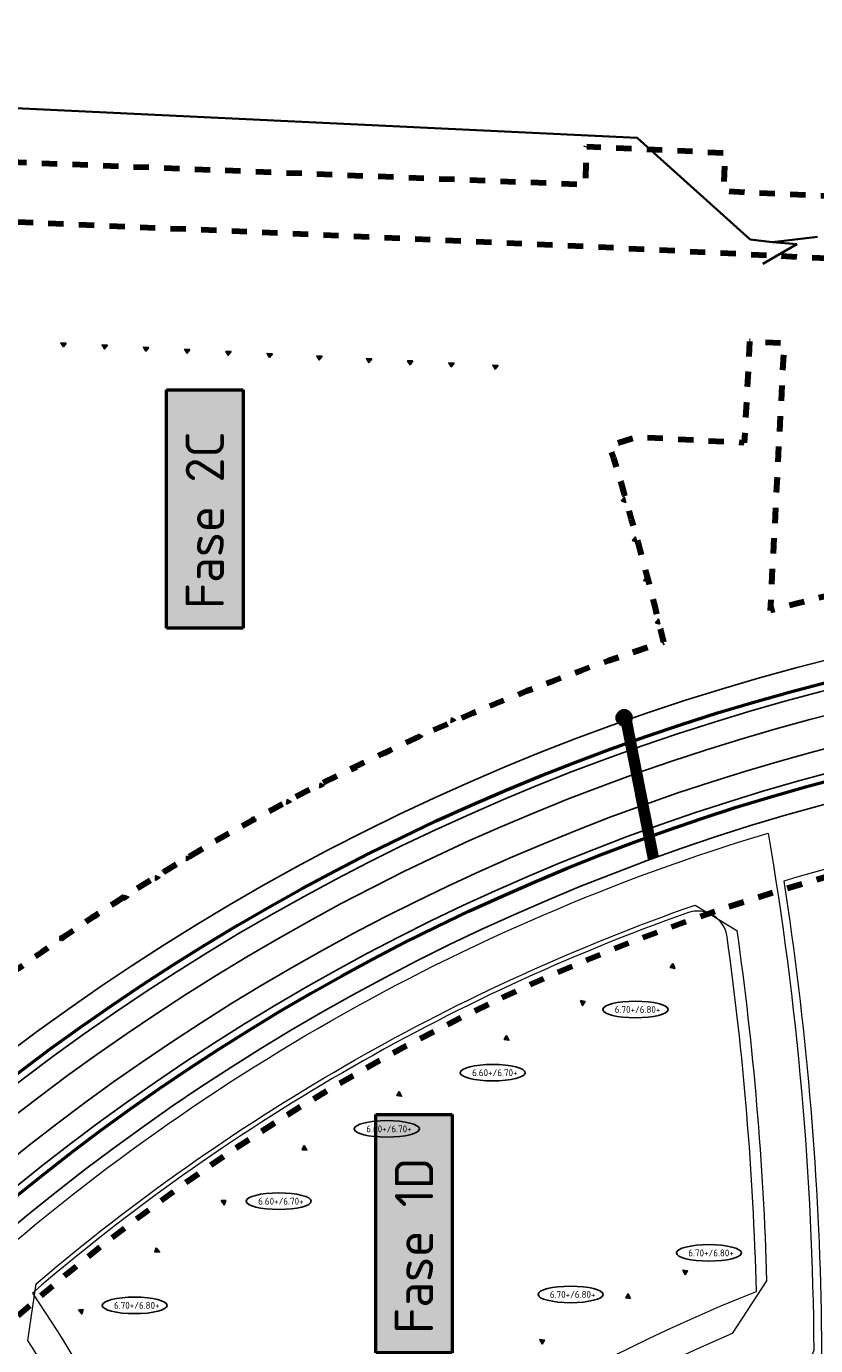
# Model space of a CAD drawing. Extents: x 168028 to 170416, y 448671 to 449636.
# Tile 24 of 32: x 168534 to 168637, y 449424 to 449597. Entities that reach past the tile are written whole.
import ezdxf
from ezdxf.enums import TextEntityAlignment as Align
from ezdxf.lldxf.tags import DXFTag

# ---------------------------------------------------------------- set-up
doc = ezdxf.new("R2010")
doc.units = 0
doc.linetypes.add('XX-FASEGRENS', pattern=[4, 2, -2])
doc.layers.get('0').update_dxf_attribs({"lineweight": 0})
for name, color, linetype, lineweight, true_color in [('B-OI-RI-DRUK-G', 6, 'RI-PERS', 18, 0xff00ff), ('N-GV-GR-BOOM_KNELPUNT-G', 7, 'Continuous', 35, 0xff8000), ('N-OI-KL-ZINKER-G', 7, 'Continuous', 35, 0xffca80), ('N01-WE-KG-KADASTRAAL-O', 150, 'Continuous', 18, 0x007fff), ('RD_ROUTE', 6, 'RI-PERS', 35, 0xff00ff), ('X-XX-AL-FASEGRENS-G', 7, 'XX-FASEGRENS', 100, 0x0d33f2)]:
    doc.layers.add(name, color=color, linetype=linetype, lineweight=lineweight, true_color=true_color)
for name, color, linetype, lineweight in [('N-CO-GC-DAMWAND-G', 60, 'OB-BESCHOEIING', 50), ('N-RO-OG-TOPOGRAFIE_BEBOUWING_ENTREE-S', 7, 'Continuous', 25), ('N-WA-GW-GRONDWERKLIJN-G', 90, 'Continuous', 25), ('N-WE-VH-KANTVERHARDING-G', 210, 'Continuous', 18), ('N-XX-AL-PEILMAAT_VLOERPEIL-S', 7, 'Continuous', 25), ('X-XX-AL-FASE-T50', 130, 'Continuous', 50)]:
    doc.layers.add(name, color=color, linetype=linetype, lineweight=lineweight)
doc.styles.add('NLCS-ISO', font='NLCS-ISO.ttf')
doc.styles.add('NLCS-ISO-ANNOTATIEF-T50', font='NLCS-ISO.ttf', dxfattribs={"height": 5})
doc.styles.get("Standard").update_dxf_attribs({"font": 'iso.shx'})
doc.linetypes.add('OB-BESCHOEIING', pattern='A,30,-5,[1,NLCS.SHX,S=1,R=0,X=0,Y=0],-5', length=40)
tags = doc.linetypes.add('RI-PERS', pattern='A,7,-2,["P",Standard,S=1.8,R=0,X=-0.5,Y=-0.9],-2,7,-2,[102,NLCS.SHX,S=1,R=180,X=0,Y=0],-2', length=22).pattern_tags.tags
tags[6] = DXFTag(74, 10)

# ---------------------------------------------------------------- blocks, each defined once
blk = doc.blocks.new('*U194')
blk.add_hatch(color=256).paths.add_polyline_path([(-0.5, -2.65), (-0.5, -3.35), (0, -3)])
blk.add_lwpolyline([(-0.5, -2.65), (-0.5, -3.35), (0, -3)], close=True)
blk = doc.blocks.new('B-RIOLERING_AANGELEVERD GEMEENTE')
at = {"layer": 'RD_ROUTE', "flags": 128}
for points in [[(168631.746, 449568.674), (168628.826, 449569.027), (168614.046, 449582.325), (168308.932, 449596.882)], [(168630.492, 449565.846), (168634.919, 449568.391), (168631.746, 449568.674)], [(168631.746, 449568.674), (168637.63, 449569.39)]]:
    blk.add_lwpolyline(points, dxfattribs=at)

msp = doc.modelspace()

# ---------------------------------------------------------------- hatches: boundary and pattern name
at = {"layer": 'N-GV-GR-BOOM_KNELPUNT-G'}
h = msp.add_hatch(color=256, dxfattribs=at)
h.dxf.hatch_style = 1
edge = h.paths.add_edge_path()
edge.add_arc((168612.342, 449506.494), 1, 0, 360)
at = {"layer": 'N-RO-OG-TOPOGRAFIE_BEBOUWING_ENTREE-S'}
for points in [[(168618.699, 449474.366), (168618.959, 449473.716), (168618.365, 449473.855)], [(168606.634, 449469.525), (168606.894, 449468.875), (168607.228, 449469.386)], [(168596.965, 449464.973), (168597.273, 449464.344), (168596.67, 449464.439)], [(168582.924, 449457.64), (168583.232, 449457.011), (168582.629, 449457.105)], [(168570.48, 449450.559), (168570.866, 449449.975), (168570.256, 449449.991)], [(168559.64, 449443.383), (168560.026, 449442.8), (168560.25, 449443.367)], [(168551.146, 449437.203), (168551.583, 449436.656), (168550.973, 449436.617)], [(168620.314, 449433.656), (168620.039, 449434.3), (168620.636, 449434.174)], [(168613.186, 449430.565), (168612.865, 449431.187), (168612.581, 449430.647)], [(168540.984, 449429.096), (168541.42, 449428.549), (168541.593, 449429.134)], [(168601.631, 449424.608), (168601.31, 449425.23), (168601.915, 449425.148)]]:
    msp.add_hatch(color=256, dxfattribs=at).paths.add_polyline_path(points)

# ---------------------------------------------------------------- linework, layer by layer
at = {"layer": 'N-CO-GC-DAMWAND-G', "flags": 128}
for points in [[(168442.174, 449344.807, -0.2758719), (168688.366, 449519.308)], [(168453.655, 449339.862, -0.2741391), (168687.648, 449506.708)]]:
    msp.add_lwpolyline(points, format="xyb", dxfattribs=at)
at = {"layer": 'N-GV-GR-BOOM_KNELPUNT-G'}
msp.add_circle((168612.342, 449506.494), 1, dxfattribs=at)
at = {"layer": 'N-OI-KL-ZINKER-G', "const_width": 1.5, "flags": 128}
msp.add_lwpolyline([(168612.61, 449506.162), (168616.174, 449488.107)], dxfattribs=at)
at = {"layer": 'N-RO-OG-TOPOGRAFIE_BEBOUWING_ENTREE-S'}
for points in [[(168618.699, 449474.366), (168618.959, 449473.716), (168618.365, 449473.855)], [(168606.634, 449469.525), (168606.894, 449468.875), (168607.228, 449469.386)], [(168596.965, 449464.973), (168597.273, 449464.344), (168596.67, 449464.439)], [(168582.924, 449457.64), (168583.232, 449457.011), (168582.629, 449457.105)], [(168570.48, 449450.559), (168570.866, 449449.975), (168570.256, 449449.991)], [(168559.64, 449443.383), (168560.026, 449442.8), (168560.25, 449443.367)], [(168551.146, 449437.203), (168551.583, 449436.656), (168550.973, 449436.617)], [(168620.314, 449433.656), (168620.039, 449434.3), (168620.636, 449434.174)], [(168613.186, 449430.565), (168612.865, 449431.187), (168612.581, 449430.647)], [(168540.984, 449429.096), (168541.42, 449428.549), (168541.593, 449429.134)], [(168601.631, 449424.608), (168601.31, 449425.23), (168601.915, 449425.148)]]:
    msp.add_lwpolyline(points, close=True, dxfattribs=at)
at = {"layer": 'N-WA-GW-GRONDWERKLIJN-G', "flags": 128}
for points in [[(168438.723, 449344.028, -0.2800346), (168690.623, 449522.333)], [(168443.666, 449345.7, -0.2731449), (168686.894, 449518.185)], [(168447.751, 449347.082, -0.2673216), (168683.803, 449514.745, -0.2673216)], [(168451.6, 449345.4, -0.2666667), (168683.584, 449510.505, -0.2666667)], [(168453.312, 449341.549, -0.271589), (168686.288, 449507.594)], [(168455.424, 449336.794, -0.2778285), (168689.616, 449504.009)]]:
    msp.add_lwpolyline(points, format="xyb", dxfattribs=at)
at = {"layer": 'N-WE-VH-KANTVERHARDING-G', "flags": 128}
msp.add_lwpolyline([(168471.321, 449577.232, 0.064803), (168479.576, 449521.231), (168484.151, 449506.949, 0.0719111), (168513.562, 449451.513, 0.1121149), (168435.535, 449343.956), (168438.418, 449337.381), (168450.012, 449333.165), (168456.636, 449336.07, -0.1078754), (168523.697, 449430.104, -0.1131659), (168631.166, 449491.426, -0.0407364), (168637.141, 449423.792), (168636.746, 449422.873, -0.0529784), (168627.83, 449335.209, 0.0550023), (168567.963, 449324.863, 0.0117086), (168555.589, 449320.975, -0.1011871), (168446.279, 449307.11)], format="xyb", dxfattribs=at)
msp.add_lwpolyline([(168560.833, 449382.677), (168555.478, 449383.841, 0.0484653), (168534.35, 449425.099), (168535.435, 449432.496), (168536.896, 449433.725, -0.0907543), (168621.623, 449482.007), (168627.088, 449478.67, -0.0279456), (168630.979, 449432.886), (168626.468, 449425.987, 0.0912123)], format="xyb", close=True, dxfattribs=at)
at = {"layer": 'N-XX-AL-PEILMAAT_VLOERPEIL-S', "color": 7, "linetype": 'ByBlock'}
for centre in [(168613.825, 449468.358), (168595.159, 449460.093), (168581.31, 449452.748), (168567.178, 449443.297), (168623.436, 449436.537), (168548.332, 449429.674), (168605.339, 449431.101)]:
    msp.add_ellipse(centre, major_axis=(4.255, 0), ratio=0.2541392, dxfattribs=at)
at = {"layer": 'N01-WE-KG-KADASTRAAL-O', "flags": 128}
for points in [[(168689.162, 449495.746, 0.0527217), (168633.226, 449485.135, -0.0336893), (168638.094, 449429.027, -0.0173474), (168637.644, 449400.006), (168683.718, 449397.044, 0.0000871)], [(168625.808, 449477.867, 0.4742871), (168620.645, 449481.003, 0.0922618), (168534.957, 449431.287, -0.0497276), (168557.736, 449388.663, 0.523178), (168560.785, 449387.996, -0.092848), (168629.639, 449431.505, 0.0283302)]]:
    msp.add_lwpolyline(points, format="xyb", close=True, dxfattribs=at)
at = {"layer": 'X-XX-AL-FASEGRENS-G', "flags": 128}
msp.add_lwpolyline([(168305.364, 448776.657, -0.0264161), (168313.862, 448832.674, 0.4993136), (168313.861, 448832.675, 0.0168903), (168287.5, 448829.711, 0.0020711), (168287.919, 448826.297), (168270.411, 448825.335), (168270.082, 448831.326), (168281.205, 448831.937, -0.0064762), (168280.136, 448842.795, -0.1019899), (168450.928, 448834.955, 0.0537532), (168462.076, 448920.461, 0.0112173), (168462.072, 448938.505, 0.0492565), (168452.526, 449016.978, 0.0127235), (168447.562, 449036.834, 0.0303567), (168423.45, 449106.983, -0.0612254), (168403.214, 449180.248, -0.2437818), (168496.415, 449451.414, -0.0059834), (168500.732, 449455.432, 0.0265293), (168500.305, 449456.165, -0.1387697), (168463.14, 449574.342), (168420.204, 449576.187), (168413.795, 449577.83), (168374.35, 449581.95), (168348.51, 449582.95), (168319.591, 449584.069), (168301.202, 449583.856), (168287.552, 449585.915), (168286.307, 449586.028), (168280.429, 449586.265), (168280.749, 449589.77), (168324.681, 449587.644), (168348.661, 449586.667), (168363.649, 449586.056), (168378.637, 449585.445), (168457.334, 449582.176), (168457.766, 449588.387), (168480.158, 449587.509), (168479.911, 449581.212), (168607.31, 449576.22), (168607.444, 449581.185), (168625.545, 449580.352), (168625.315, 449575.356), (168695.816, 449572.111), (168695.724, 449568.535), (168695.392, 449562.606), (168676.568, 449227.174), (168665.298, 449021.674), (168664.252, 449001.887), (168664.291, 448984.781), (168666.159, 448951.552), (168669.931, 448931.076), (168675.698, 448910.662), (168681.684, 448894.271), (168689.941, 448876.057), (168714.338, 448831.102), (168728.219, 448787.516), (168732.245, 448760.066), (168733.122, 448750.601), (168732.786, 448737.253), (168735.071, 448735.844), (168735.236, 448735.313), (168741.261, 448731.852), (168741.393, 448731.251), (168741.621, 448730.568), (168742.04, 448729.789), (168742.674, 448728.888), (168743.139, 448728.417), (168742.832, 448720.298), (168742.01, 448719.285), (168741.155, 448717.73), (168740.509, 448692.888), (168734.966, 448692.888), (168735.224, 448710.412), (168735.244, 448716.122, 0.2163546), (168733.852, 448719.389, 0.0651182), (168728.265, 448723.309), (168726.927, 448729.38), (168724.68, 448732.931), (168482.729, 448758.18), (168480.703, 448738.631), (168470.223, 448739.411), (168470.461, 448744.858), (168471.703, 448759.33), (168319.48, 448775.144), (168316.971, 448750.602), (168311.005, 448751.129), (168313.561, 448775.775)], format="xyb", close=True, dxfattribs=at)
for points in [[(168512.237, 449457.251, -0.1444635), (168473.654, 449573.89), (168607.359, 449568.145), (168692.982, 449563.88), (168691.11, 449530.485)], [(168691.11, 449530.485, 0.0496367), (168631.485, 449520.518), (168633.291, 449555.439), (168628.747, 449555.674), (168628.062, 449542.432), (168614.006, 449543.159), (168610.442, 449542.064, -0.0162946), (168617.497, 449516.364, 0.0998663), (168512.237, 449457.251)], [(168485.017, 449057.468, 0.0280138), (168462.731, 449121.389, -0.5128273), (168691.594, 449494.932, -0.5128273)]]:
    msp.add_lwpolyline(points, format="xyb", dxfattribs=at)

# ---------------------------------------------------------------- block references
at = {"layer": 'B-OI-RI-DRUK-G'}
msp.add_blockref('B-RIOLERING_AANGELEVERD GEMEENTE', (0, 0), dxfattribs=at)
at = {"layer": 'N-RO-OG-TOPOGRAFIE_BEBOUWING_ENTREE-S'}
for p, rotation in [((168542.003, 449554.839), 267.0470765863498), ((168547.396, 449554.561), 267.0470765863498), ((168552.788, 449554.283), 267.0470765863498), ((168558.181, 449554.005), 267.0470765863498), ((168563.574, 449553.727), 267.0470765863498), ((168568.967, 449553.449), 267.0470765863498), ((168575.458, 449553.114), 267.0470765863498), ((168581.95, 449552.779), 267.0470765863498), ((168587.343, 449552.501), 267.0470765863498), ((168592.735, 449552.223), 267.0470765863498), ((168598.478, 449551.926), 267.0470765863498), ((168612.796, 449531.969), 195.6307100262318), ((168614.251, 449526.769), 195.6307100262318), ((168615.706, 449521.569), 195.6307100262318), ((168617.255, 449516.031), 195.6307100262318), ((168587.082, 449505.133), 116.4218096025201), ((168582.783, 449502.998), 116.4218096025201), ((168578.484, 449500.862), 116.4218096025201), ((168574.186, 449498.726), 116.4218096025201), ((168569.887, 449496.59), 116.4218096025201), ((168565.589, 449494.454), 116.4218096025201), ((168560.976, 449492.162), 116.4218096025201), ((168556.65, 449489.362), 122.2424176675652), ((168552.59, 449486.801), 122.2424176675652), ((168548.531, 449484.24), 122.2424176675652), ((168544.471, 449481.679), 122.2424176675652), ((168540.411, 449479.118), 122.2424176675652), ((168536.055, 449476.371), 122.2424176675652)]:
    msp.add_blockref('*U194', p, dxfattribs=dict(at, rotation=rotation))

# ---------------------------------------------------------------- texts
at = {"layer": 'N-XX-AL-PEILMAAT_VLOERPEIL-S', "color": 7, "linetype": 'ByBlock', "style": 'NLCS-ISO'}
for s, p in [(' 6.70+/6.80+', (168613.825, 449468.358)), (' 6.60+/6.70+', (168595.159, 449460.093)), (' 6.60+/6.70+', (168581.31, 449452.748)), (' 6.60+/6.70+', (168567.178, 449443.297)), (' 6.70+/6.80+', (168623.436, 449436.537)), (' 6.70+/6.80+', (168605.339, 449431.101)), (' 6.70+/6.80+', (168548.332, 449429.674))]:
    msp.add_text(s, height=0.9, dxfattribs=at).set_placement(p, align=Align.MIDDLE)
at = {"layer": 'X-XX-AL-FASE-T50', "char_height": 5, "width": 26.16213, "attachment_point": 1, "rotation": 90, "style": 'NLCS-ISO-ANNOTATIEF-T50', "bg_fill": 17, "box_fill_scale": 1.5, "bg_fill_color": 256, "bg_fill_true_color": 16751001, "bg_fill_transparency": 0}
for s, insert in [('Fase 2C', (168555.005, 449520.712)), ('Fase 1D', (168582.361, 449425.961))]:
    msp.add_mtext(s, dxfattribs=dict(at, insert=insert))

doc.saveas('drawing.dxf')
